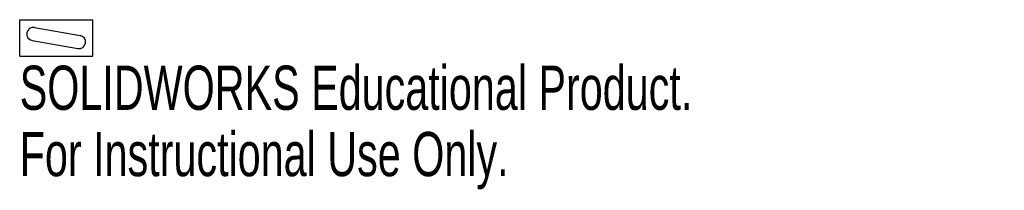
# Model space of a CAD drawing. Header units: millimetres. Extents: x 0 to 108, y -15 to 4.
import ezdxf

# ---------------------------------------------------------------- set-up
doc = ezdxf.new("R2010")
doc.units = ezdxf.units.MM
doc.styles.add('SLDTEXTSTYLE0', font='TXT', dxfattribs={"width": 0.7})

msp = doc.modelspace()

# ---------------------------------------------------------------- linework, layer by layer
at = {"color": 7, "linetype": 'Continuous', "lineweight": 25}
for p, q in [((0, 4), (8, 4)), ((0, 0), (0, 4)), ((8, 0), (8, 4)), ((1.63, 3.15), (6.63, 2.27)), ((1.37, 1.73), (6.37, 0.85)), ((0, 0), (8, 0))]:
    msp.add_line(p, q, dxfattribs=at)
for centre, start, end in [((1.5, 2.44), 80, 260), ((6.5, 1.56), 260, 80)]:
    msp.add_arc(centre, 0.725, start, end, dxfattribs=at)

# ---------------------------------------------------------------- texts
at = {"color": 7, "linetype": 'Continuous', "char_height": 4.8336, "attachment_point": 1, "style": 'SLDTEXTSTYLE0'}
for s, insert in [('SOLIDWORKS Educational Product.', (0, -1.02)), ('For Instructional Use Only.', (0, -8.27))]:
    msp.add_mtext(s, dxfattribs=dict(at, insert=insert))

doc.saveas('drawing.dxf')
